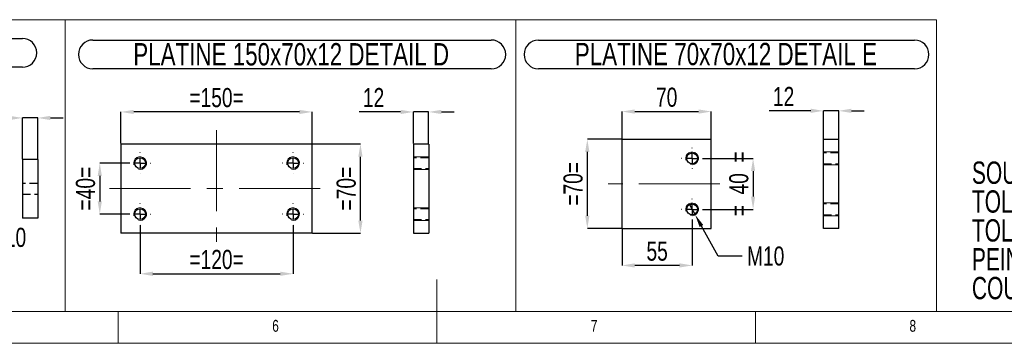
# Model space of a CAD drawing. Header units: millimetres. Extents: x 5 to 3649, y 4 to 418.
# Tile 18 of 105: x 845 to 999, y 4 to 55. Entities that reach past the tile are written whole.
import ezdxf

# ---------------------------------------------------------------- set-up
doc = ezdxf.new("R2010")
doc.units = ezdxf.units.MM
doc.header["$PDSIZE"] = -1
doc.linetypes.add('CENTERX2', pattern=[20.32, 12.7, -2.54, 2.54, -2.54])
doc.linetypes.add('HIDDEN', pattern=[1.905, 1.27, -0.635])
for name, color, linetype in [('COTES', 1, 'Continuous'), ('NOTES', 6, 'Continuous'), ('TRAIT-FINS', 9, 'Continuous'), ('TRAIT-MIXTES', 3, 'CENTERX2'), ('TRAIT-TIRET', 2, 'HIDDEN')]:
    doc.layers.add(name, color=color, linetype=linetype)
doc.layers.add('TRAIT-FORT', color=4, linetype='Continuous', lineweight=25)
doc.styles.add('SLDTEXTSTYLE0', font='TXT', dxfattribs={"width": 0.75})
doc.styles.add('SLDTEXTSTYLE1', font='TXT', dxfattribs={"width": 0.703217})
doc.dimstyles.new('SLDDIMSTYLE3', dxfattribs={"dimtxt": 3, "dimasz": 2, "dimexe": 0, "dimexo": 0.0625, "dimgap": 0.75, "dimtad": 1, "dimdec": 0, "dimlfac": 5, "dimrnd": 1e-09, "dimzin": 12, "dimdsep": 46, "dimtxsty": 'SLDTEXTSTYLE0', "dimsah": 1, "dimcen": 0.09, "dimadec": 0, "dimazin": 3, "dimtfac": 1, "dimtdec": 0, "dimtmove": 0, "dimatfit": 0, "dimfxl": 1, "dimfrac": 2, "dimtolj": 1, "dimtzin": 12, "dimarcsym": 0})
doc.dimstyles.new('SLDDIMSTYLE4', dxfattribs={"dimtxt": 3, "dimasz": 2, "dimexe": 0, "dimexo": 0.0625, "dimgap": 0.75, "dimtad": 1, "dimdec": 0, "dimlfac": 5, "dimrnd": 1e-09, "dimzin": 12, "dimdsep": 46, "dimtxsty": 'SLDTEXTSTYLE0', "dimsah": 1, "dimcen": 0.09, "dimadec": 0, "dimazin": 3, "dimtfac": 1, "dimtdec": 0, "dimtofl": 0, "dimtmove": 0, "dimatfit": 3, "dimfxl": 1, "dimfrac": 2, "dimtolj": 1, "dimtzin": 12, "dimarcsym": 0})
doc.dimstyles.new('SLDDIMSTYLE5', dxfattribs={"dimtxt": 3, "dimasz": 2, "dimexe": 0, "dimexo": 0.0625, "dimgap": 0.75, "dimtad": 0, "dimtih": 1, "dimtoh": 1, "dimdec": 0, "dimlfac": 5, "dimrnd": 1e-09, "dimzin": 12, "dimdsep": 46, "dimtxsty": 'SLDTEXTSTYLE0', "dimblk1": 'NONE', "dimsah": 1, "dimcen": 0, "dimadec": 0, "dimazin": 3, "dimtfac": 1, "dimtdec": 0, "dimtmove": 0, "dimatfit": 3, "dimldrblk": 'NONE', "dimfxl": 1, "dimfrac": 2, "dimtolj": 1, "dimtzin": 12, "dimarcsym": 0})

# ---------------------------------------------------------------- blocks, each defined once
blk = doc.blocks.new('SW_NOTE_33')
at = {"layer": 'NOTES', "color": 0, "char_height": 3.5, "attachment_point": 1, "style": 'SLDTEXTSTYLE1'}
for s, insert in [('SOUDURES :  A=3 CONTINUE ETANCHE', (0, 4.51)), ('TOLERANCE GENERALE : ± 1 mm', (0, -0.01)), ('TOLERANCE DE PLANEITE : ± 1 mm/m', (0, -4.54)), ('PEINTURE EPOXY EP: 60µ', (0, -9.07)), ('COULEUR : BLANC RAL 9010', (0, -13.59))]:
    blk.add_mtext(s, dxfattribs=dict(at, insert=insert))
blk = doc.blocks.new('*D1744')
at = {"layer": 'COTES', "color": 0, "lineweight": -2, "transparency": 16777216}
for p, q in [((861.75, 32.7), (857.14, 32.7)), ((857.14, 30.7), (857.14, 26.7)), ((861.75, 24.7), (857.14, 24.7))]:
    blk.add_line(p, q, dxfattribs=at)
at = {"layer": 'COTES', "color": 0, "transparency": 16777216}
for points in [[(856.81, 30.7), (857.47, 30.7), (857.14, 32.7)], [(856.81, 26.7), (857.47, 26.7), (857.14, 24.7)]]:
    blk.add_solid(points, dxfattribs=at)
at = {"layer": 'Defpoints', "color": 0, "transparency": 16777216}
for p in [(861.82, 32.7), (857.14, 24.7), (861.82, 24.7)]:
    blk.add_point(p, dxfattribs=at)
at = {"layer": 'COTES', "color": 0, "transparency": 16777216, "insert": (853.39, 28.7), "char_height": 3, "attachment_point": 2, "rotation": 90, "style": 'SLDTEXTSTYLE0'}
blk.add_mtext('\\A1;=40=', dxfattribs=at)
blk = doc.blocks.new('*D1745')
at = {"layer": 'COTES', "color": 0, "lineweight": -2, "transparency": 16777216}
for p, q in [((863.47, 22.99), (863.47, 15.34)), ((887.47, 22.99), (887.47, 15.34)), ((865.47, 15.34), (885.47, 15.34))]:
    blk.add_line(p, q, dxfattribs=at)
at = {"layer": 'COTES', "color": 0, "transparency": 16777216}
for points in [[(865.47, 15.68), (865.47, 15.01), (863.47, 15.34)], [(885.47, 15.68), (885.47, 15.01), (887.47, 15.34)]]:
    blk.add_solid(points, dxfattribs=at)
at = {"layer": 'Defpoints', "color": 0, "transparency": 16777216}
for p in [(863.47, 23.05), (887.47, 23.05), (887.47, 15.34)]:
    blk.add_point(p, dxfattribs=at)
at = {"layer": 'COTES', "color": 0, "transparency": 16777216, "insert": (875.47, 19.09), "char_height": 3, "attachment_point": 2, "style": 'SLDTEXTSTYLE0'}
blk.add_mtext('\\A1;=120=', dxfattribs=at)
blk = doc.blocks.new('*D1746')
at = {"layer": 'COTES', "color": 0, "lineweight": -2, "transparency": 16777216}
for p, q in [((860.47, 35.76), (860.47, 40.73)), ((888.47, 40.73), (862.47, 40.73)), ((890.47, 35.76), (890.47, 40.73))]:
    blk.add_line(p, q, dxfattribs=at)
at = {"layer": 'COTES', "color": 0, "transparency": 16777216}
for points in [[(862.47, 41.06), (862.47, 40.4), (860.47, 40.73)], [(888.47, 41.06), (888.47, 40.4), (890.47, 40.73)]]:
    blk.add_solid(points, dxfattribs=at)
at = {"layer": 'Defpoints', "color": 0, "transparency": 16777216}
for p in [(860.47, 40.73), (860.47, 35.7), (890.47, 35.7)]:
    blk.add_point(p, dxfattribs=at)
at = {"layer": 'COTES', "color": 0, "transparency": 16777216, "insert": (875.47, 44.48), "char_height": 3, "attachment_point": 2, "style": 'SLDTEXTSTYLE0'}
blk.add_mtext('\\A1;=150=', dxfattribs=at)
blk = doc.blocks.new('*D1747')
at = {"layer": 'COTES', "color": 0, "lineweight": -2, "transparency": 16777216}
for p, q in [((890.53, 35.7), (898.05, 35.7)), ((898.05, 23.7), (898.05, 33.7)), ((890.53, 21.7), (898.05, 21.7))]:
    blk.add_line(p, q, dxfattribs=at)
at = {"layer": 'COTES', "color": 0, "transparency": 16777216}
for points in [[(897.71, 33.7), (898.38, 33.7), (898.05, 35.7)], [(897.71, 23.7), (898.38, 23.7), (898.05, 21.7)]]:
    blk.add_solid(points, dxfattribs=at)
at = {"layer": 'Defpoints', "color": 0, "transparency": 16777216}
for p in [(890.47, 35.7), (898.05, 35.7), (890.47, 21.7)]:
    blk.add_point(p, dxfattribs=at)
at = {"layer": 'COTES', "color": 0, "transparency": 16777216, "insert": (894.3, 28.7), "char_height": 3, "attachment_point": 2, "rotation": 90, "style": 'SLDTEXTSTYLE0'}
blk.add_mtext('\\A1;=70=', dxfattribs=at)
blk = doc.blocks.new('SW_NOTE_38')
at = {"layer": 'NOTES', "color": 0}
for p, q in [((-0.11, 4.99), (62.41, 4.99)), ((62.41, 0.46), (-0.11, 0.46))]:
    blk.add_line(p, q, dxfattribs=at)
for centre, start, end in [((-0.11, 2.73), 90, 270), ((62.41, 2.73), 270, 90)]:
    blk.add_arc(centre, 2.26, start, end, dxfattribs=at)
at = {"layer": 'NOTES', "color": 0, "insert": (31.01, 4.51), "char_height": 3.5, "attachment_point": 2, "style": 'SLDTEXTSTYLE0'}
blk.add_mtext('PLATINE 150x70x12 DETAIL D', dxfattribs=at)
blk = doc.blocks.new('SW_CENTERMARKSYMBOL_120')
at = {"layer": 'TRAIT-MIXTES', "color": 0}
for p, q in [((0, 1.6), (0, 1.65)), ((-1.6, 0), (-1.65, 0)), ((0, 0), (-0.8, 0)), ((0, 0), (0, 0.8)), ((0, 0), (0, -0.8)), ((0, 0), (0.8, 0)), ((1.6, 0), (1.65, 0)), ((0, -1.6), (0, -1.65))]:
    blk.add_line(p, q, dxfattribs=at)
blk = doc.blocks.new('SW_CENTERMARKSYMBOL_121')
at = {"layer": 'TRAIT-MIXTES', "color": 0}
for p, q in [((0, 1.6), (0, 1.65)), ((-1.6, 0), (-1.65, 0)), ((0, 0), (-0.8, 0)), ((0, 0), (0, 0.8)), ((0, 0), (0, -0.8)), ((0, 0), (0.8, 0)), ((1.6, 0), (1.65, 0)), ((0, -1.6), (0, -1.65))]:
    blk.add_line(p, q, dxfattribs=at)
blk = doc.blocks.new('SW_CENTERMARKSYMBOL_122')
at = {"layer": 'TRAIT-MIXTES', "color": 0}
for p, q in [((0, 1.6), (0, 1.65)), ((-1.6, 0), (-1.65, 0)), ((0, 0), (-0.8, 0)), ((0, 0), (0, 0.8)), ((0, 0), (0, -0.8)), ((0, 0), (0.8, 0)), ((1.6, 0), (1.65, 0)), ((0, -1.6), (0, -1.65))]:
    blk.add_line(p, q, dxfattribs=at)
blk = doc.blocks.new('SW_CENTERMARKSYMBOL_123')
at = {"layer": 'TRAIT-MIXTES', "color": 0}
for p, q in [((0, 1.6), (0, 1.65)), ((-1.6, 0), (-1.65, 0)), ((0, 0), (-0.8, 0)), ((0, 0), (0, 0.8)), ((0, 0), (0, -0.8)), ((0, 0), (0.8, 0)), ((1.6, 0), (1.65, 0)), ((0, -1.6), (0, -1.65))]:
    blk.add_line(p, q, dxfattribs=at)
blk = doc.blocks.new('*D1751')
at = {"layer": 'COTES', "color": 0, "lineweight": -2, "transparency": 16777216}
for p, q in [((832.4, 29.6), (833.11, 27.73)), ((835.64, 21.06), (833.82, 25.86)), ((838.99, 21.06), (835.64, 21.06))]:
    blk.add_line(p, q, dxfattribs=at)
at = {"layer": 'COTES', "color": 0, "transparency": 16777216}
blk.add_solid([(834.13, 25.98), (833.5, 25.75), (833.11, 27.73)], dxfattribs=at)
at = {"layer": 'Defpoints', "color": 0, "transparency": 16777216}
for p in [(832.4, 29.6), (833.11, 27.73)]:
    blk.add_point(p, dxfattribs=at)
at = {"layer": 'COTES', "color": 0, "transparency": 16777216, "insert": (839.74, 22.56), "char_height": 3, "attachment_point": 1, "style": 'SLDTEXTSTYLE0'}
blk.add_mtext('\\A1;M10', dxfattribs=at)
blk = doc.blocks.new('_None')
blk = doc.blocks.new('SW_NOTE_39')
at = {"layer": 'NOTES', "color": 0}
for p, q in [((-0.09, 4.9), (62.8, 4.9)), ((62.8, 0.37), (-0.09, 0.37))]:
    blk.add_line(p, q, dxfattribs=at)
for centre, start, end in [((-0.09, 2.64), 90, 270), ((62.8, 2.64), 270, 90)]:
    blk.add_arc(centre, 2.26, start, end, dxfattribs=at)
at = {"layer": 'NOTES', "color": 0, "insert": (31.23, 4.51), "char_height": 3.5, "attachment_point": 2, "style": 'SLDTEXTSTYLE0'}
blk.add_mtext('PLATINE 250x46x12 DETAIL C', dxfattribs=at)
blk = doc.blocks.new('*D1752')
at = {"layer": 'COTES', "color": 0, "lineweight": -2, "transparency": 16777216}
for p, q in [((951.81, 33.45), (959.66, 33.45)), ((959.66, 31.45), (959.66, 27.45)), ((951.81, 25.45), (959.66, 25.45))]:
    blk.add_line(p, q, dxfattribs=at)
at = {"layer": 'COTES', "color": 0, "transparency": 16777216}
for points in [[(959.33, 31.45), (959.99, 31.45), (959.66, 33.45)], [(959.33, 27.45), (959.99, 27.45), (959.66, 25.45)]]:
    blk.add_solid(points, dxfattribs=at)
at = {"layer": 'Defpoints', "color": 0, "transparency": 16777216}
for p in [(951.75, 33.45), (951.75, 25.45), (959.66, 25.45)]:
    blk.add_point(p, dxfattribs=at)
at = {"layer": 'COTES', "color": 0, "transparency": 16777216, "insert": (955.91, 29.45), "char_height": 3, "attachment_point": 2, "rotation": 90, "style": 'SLDTEXTSTYLE0'}
blk.add_mtext('\\A1;=  40  =', dxfattribs=at)
blk = doc.blocks.new('*D1753')
at = {"layer": 'COTES', "color": 0, "lineweight": -2, "transparency": 16777216}
for p, q in [((939.1, 36.51), (939.1, 40.79)), ((941.1, 40.79), (951.1, 40.79)), ((953.1, 36.51), (953.1, 40.79))]:
    blk.add_line(p, q, dxfattribs=at)
at = {"layer": 'COTES', "color": 0, "transparency": 16777216}
for points in [[(941.1, 41.12), (941.1, 40.45), (939.1, 40.79)], [(951.1, 41.12), (951.1, 40.45), (953.1, 40.79)]]:
    blk.add_solid(points, dxfattribs=at)
at = {"layer": 'Defpoints', "color": 0, "transparency": 16777216}
for p in [(953.1, 40.79), (939.1, 36.45), (953.1, 36.45)]:
    blk.add_point(p, dxfattribs=at)
at = {"layer": 'COTES', "color": 0, "transparency": 16777216, "insert": (946.1, 44.54), "char_height": 3, "attachment_point": 2, "style": 'SLDTEXTSTYLE0'}
blk.add_mtext('\\A1;70', dxfattribs=at)
blk = doc.blocks.new('*D1754')
at = {"layer": 'COTES', "color": 0, "lineweight": -2, "transparency": 16777216}
for p, q in [((939.03, 36.45), (933.65, 36.45)), ((933.65, 24.45), (933.65, 34.45)), ((939.03, 22.45), (933.65, 22.45))]:
    blk.add_line(p, q, dxfattribs=at)
at = {"layer": 'COTES', "color": 0, "transparency": 16777216}
for points in [[(933.31, 34.45), (933.98, 34.45), (933.65, 36.45)], [(933.31, 24.45), (933.98, 24.45), (933.65, 22.45)]]:
    blk.add_solid(points, dxfattribs=at)
at = {"layer": 'Defpoints', "color": 0, "transparency": 16777216}
for p in [(933.65, 36.45), (939.1, 36.45), (939.1, 22.45)]:
    blk.add_point(p, dxfattribs=at)
at = {"layer": 'COTES', "color": 0, "transparency": 16777216, "insert": (929.9, 29.45), "char_height": 3, "attachment_point": 2, "rotation": 90, "style": 'SLDTEXTSTYLE0'}
blk.add_mtext('\\A1;=70=', dxfattribs=at)
blk = doc.blocks.new('*D1755')
at = {"layer": 'COTES', "color": 0, "lineweight": -2, "transparency": 16777216}
for p, q in [((950.1, 23.74), (950.1, 16.65)), ((939.1, 22.39), (939.1, 16.65)), ((948.1, 16.65), (941.1, 16.65))]:
    blk.add_line(p, q, dxfattribs=at)
at = {"layer": 'COTES', "color": 0, "transparency": 16777216}
for points in [[(941.1, 16.99), (941.1, 16.32), (939.1, 16.65)], [(948.1, 16.99), (948.1, 16.32), (950.1, 16.65)]]:
    blk.add_solid(points, dxfattribs=at)
at = {"layer": 'Defpoints', "color": 0, "transparency": 16777216}
for p in [(950.1, 23.8), (939.1, 22.45), (939.1, 16.65)]:
    blk.add_point(p, dxfattribs=at)
at = {"layer": 'COTES', "color": 0, "transparency": 16777216, "insert": (944.6, 20.4), "char_height": 3, "attachment_point": 2, "style": 'SLDTEXTSTYLE0'}
blk.add_mtext('\\A1;55', dxfattribs=at)
blk = doc.blocks.new('*D1756')
at = {"layer": 'COTES', "color": 0, "lineweight": -2, "transparency": 16777216}
for p, q in [((949.61, 26.32), (950.58, 24.58)), ((954.18, 18.13), (951.56, 22.83)), ((957.96, 18.13), (954.18, 18.13))]:
    blk.add_line(p, q, dxfattribs=at)
at = {"layer": 'COTES', "color": 0, "transparency": 16777216}
blk.add_solid([(951.85, 22.99), (951.27, 22.67), (950.58, 24.58)], dxfattribs=at)
at = {"layer": 'Defpoints', "color": 0, "transparency": 16777216}
for p in [(949.61, 26.32), (950.58, 24.58)]:
    blk.add_point(p, dxfattribs=at)
at = {"layer": 'COTES', "color": 0, "transparency": 16777216, "insert": (958.71, 19.63), "char_height": 3, "attachment_point": 1, "style": 'SLDTEXTSTYLE0'}
blk.add_mtext('\\A1;M10', dxfattribs=at)
blk = doc.blocks.new('SW_NOTE_40')
at = {"layer": 'NOTES', "color": 0}
for p, q in [((-0.09, 4.95), (58.91, 4.95)), ((58.91, 0.43), (-0.09, 0.43))]:
    blk.add_line(p, q, dxfattribs=at)
for centre, start, end in [((-0.09, 2.69), 90, 270), ((58.91, 2.69), 270, 90)]:
    blk.add_arc(centre, 2.26, start, end, dxfattribs=at)
at = {"layer": 'NOTES', "color": 0, "insert": (29.31, 4.51), "char_height": 3.5, "attachment_point": 2, "style": 'SLDTEXTSTYLE0'}
blk.add_mtext('PLATINE 70x70x12 DETAIL E', dxfattribs=at)
blk = doc.blocks.new('SW_CENTERMARKSYMBOL_126')
at = {"layer": 'TRAIT-MIXTES', "color": 0}
for p, q in [((0, 1.6), (0, 1.65)), ((-1.6, 0), (-1.65, 0)), ((0, 0), (-0.8, 0)), ((0, 0), (0, 0.8)), ((0, 0), (0, -0.8)), ((0, 0), (0.8, 0)), ((1.6, 0), (1.65, 0)), ((0, -1.6), (0, -1.65))]:
    blk.add_line(p, q, dxfattribs=at)
blk = doc.blocks.new('SW_CENTERMARKSYMBOL_127')
at = {"layer": 'TRAIT-MIXTES', "color": 0}
for p, q in [((0, 1.6), (0, 1.65)), ((-1.6, 0), (-1.65, 0)), ((0, 0), (-0.8, 0)), ((0, 0), (0, 0.8)), ((0, 0), (0, -0.8)), ((0, 0), (0.8, 0)), ((1.6, 0), (1.65, 0)), ((0, -1.6), (0, -1.65))]:
    blk.add_line(p, q, dxfattribs=at)
blk = doc.blocks.new('*D1707')
at = {"layer": 'COTES', "color": 0, "lineweight": -2, "transparency": 16777216}
for p, q in [((843, 39.79), (836.5, 39.79)), ((845, 33.33), (845, 39.79)), ((847.4, 39.79), (845, 39.79)), ((847.4, 33.33), (847.4, 39.79)), ((849.4, 39.79), (851.4, 39.79))]:
    blk.add_line(p, q, dxfattribs=at)
at = {"layer": 'COTES', "color": 0, "transparency": 16777216}
for points in [[(843, 40.12), (843, 39.45), (845, 39.79)], [(849.4, 40.12), (849.4, 39.45), (847.4, 39.79)]]:
    blk.add_solid(points, dxfattribs=at)
at = {"layer": 'Defpoints', "color": 0, "transparency": 16777216}
for p in [(845, 39.79), (845, 33.27), (847.4, 33.27)]:
    blk.add_point(p, dxfattribs=at)
at = {"layer": 'COTES', "color": 0, "transparency": 16777216, "insert": (838.75, 43.54), "char_height": 3, "attachment_point": 2, "style": 'SLDTEXTSTYLE0'}
blk.add_mtext('\\A1;12', dxfattribs=at)
blk = doc.blocks.new('*D1708')
at = {"layer": 'COTES', "color": 0, "lineweight": -2, "transparency": 16777216}
for p, q in [((904.35, 40.73), (897.85, 40.73)), ((906.35, 35.76), (906.35, 40.73)), ((908.75, 40.73), (906.35, 40.73)), ((908.75, 35.76), (908.75, 40.73)), ((910.75, 40.73), (912.75, 40.73))]:
    blk.add_line(p, q, dxfattribs=at)
at = {"layer": 'COTES', "color": 0, "transparency": 16777216}
for points in [[(904.35, 41.06), (904.35, 40.4), (906.35, 40.73)], [(910.75, 41.06), (910.75, 40.4), (908.75, 40.73)]]:
    blk.add_solid(points, dxfattribs=at)
at = {"layer": 'Defpoints', "color": 0, "transparency": 16777216}
for p in [(906.35, 40.73), (906.35, 35.7), (908.75, 35.7)]:
    blk.add_point(p, dxfattribs=at)
at = {"layer": 'COTES', "color": 0, "transparency": 16777216, "insert": (900.1, 44.48), "char_height": 3, "attachment_point": 2, "style": 'SLDTEXTSTYLE0'}
blk.add_mtext('\\A1;12', dxfattribs=at)
blk = doc.blocks.new('*D1709')
at = {"layer": 'COTES', "color": 0, "lineweight": -2, "transparency": 16777216}
for p, q in [((968.7, 40.9), (962.2, 40.9)), ((970.7, 36.51), (970.7, 40.9)), ((973.1, 40.9), (970.7, 40.9)), ((973.1, 36.51), (973.1, 40.9)), ((975.1, 40.9), (977.1, 40.9))]:
    blk.add_line(p, q, dxfattribs=at)
at = {"layer": 'COTES', "color": 0, "transparency": 16777216}
for points in [[(968.7, 41.24), (968.7, 40.57), (970.7, 40.9)], [(975.1, 41.24), (975.1, 40.57), (973.1, 40.9)]]:
    blk.add_solid(points, dxfattribs=at)
at = {"layer": 'Defpoints', "color": 0, "transparency": 16777216}
for p in [(973.1, 40.9), (970.7, 36.45), (973.1, 36.45)]:
    blk.add_point(p, dxfattribs=at)
at = {"layer": 'COTES', "color": 0, "transparency": 16777216, "insert": (964.45, 44.65), "char_height": 3, "attachment_point": 2, "style": 'SLDTEXTSTYLE0'}
blk.add_mtext('\\A1;12', dxfattribs=at)

msp = doc.modelspace()

# ---------------------------------------------------------------- linework, layer by layer
at = {"lineweight": 18}
for p, q in [((776.513224, 55.19668), (851.699544, 55.19668)), ((851.699544, 9.439009), (851.699544, 55.19668)), ((851.699544, 9.439009), (851.699544, 55.19668)), ((851.699544, 55.19668), (922.45081, 55.19668)), ((922.45081, 9.439009), (922.45081, 55.19668)), ((922.45081, 9.439009), (922.45081, 55.19668)), ((922.45081, 55.19668), (988.450943, 55.19668)), ((988.450943, 9.439009), (988.450943, 55.19668)), ((910.036428, 4.439009), (910.036428, 14.439009)), ((623.036428, 9.439009), (1197.036428, 9.439009)), ((776.513224, 9.439009), (851.699544, 9.439009)), ((851.699544, 9.439009), (922.45081, 9.439009)), ((860.036428, 4.439009), (860.036428, 9.439009)), ((922.45081, 9.439009), (988.450943, 9.439009)), ((960.036428, 4.439009), (960.036428, 9.439009)), ((618.036428, 4.439009), (1202.036428, 4.439009))]:
    msp.add_line(p, q, dxfattribs=at)
at = {"layer": 'TRAIT-FINS', "lineweight": 18}
for p, q in [((973.095304, 34.44891), (970.695304, 34.44891)), ((908.752928, 33.698627), (906.352928, 33.698627)), ((906.352928, 33.698627), (906.352928, 31.698627)), ((908.752928, 33.698627), (906.352928, 33.698627)), ((906.352928, 33.698627), (906.352928, 31.698627)), ((973.095304, 32.44891), (970.695304, 32.44891)), ((908.752928, 31.698627), (906.352928, 31.698627)), ((908.752928, 31.698627), (906.352928, 31.698627)), ((973.095304, 26.44891), (970.695304, 26.44891)), ((908.752928, 25.698627), (906.352928, 25.698627)), ((906.352928, 25.698627), (906.352928, 23.698627)), ((908.752928, 25.698627), (906.352928, 25.698627)), ((906.352928, 25.698627), (906.352928, 23.698627)), ((908.752928, 23.698627), (906.352928, 23.698627)), ((908.752928, 23.698627), (906.352928, 23.698627)), ((973.095304, 24.44891), (970.695304, 24.44891))]:
    msp.add_line(p, q, dxfattribs=at)
for centre in [(950.095019, 33.44891), (863.466399, 32.698627), (887.466399, 32.698627), (950.095019, 25.44891), (863.466399, 24.698627), (887.466399, 24.698627)]:
    msp.add_arc(centre, 1, 255, 195, dxfattribs=at)
at = {"layer": 'TRAIT-FORT', "lineweight": 25}
for p, q in [((860.466399, 35.698627), (860.466399, 21.698627)), ((890.466399, 35.698627), (860.466399, 35.698627)), ((890.466399, 21.698627), (890.466399, 35.698627)), ((906.352928, 35.698627), (906.352928, 21.698627)), ((908.752928, 35.698627), (906.352928, 35.698627)), ((908.752928, 35.698627), (908.752928, 21.698627)), ((939.095019, 36.44891), (953.095019, 36.44891)), ((939.095019, 22.44891), (939.095019, 36.44891)), ((953.095019, 22.44891), (953.095019, 36.44891)), ((970.695304, 36.44891), (973.095304, 36.44891)), ((970.695304, 22.44891), (970.695304, 36.44891)), ((973.095304, 22.44891), (973.095304, 36.44891)), ((845.003283, 33.269808), (845.003283, 24.069808)), ((847.403283, 33.269808), (845.003283, 33.269808)), ((847.403283, 33.269808), (847.403283, 24.069808)), ((847.403283, 24.069808), (845.003283, 24.069808)), ((890.466399, 21.698627), (860.466399, 21.698627)), ((906.352928, 21.698627), (908.752928, 21.698627)), ((939.095019, 22.44891), (953.095019, 22.44891)), ((973.095304, 22.44891), (970.695304, 22.44891))]:
    msp.add_line(p, q, dxfattribs=at)
for centre in [(950.095019, 33.44891), (863.466399, 32.698627), (887.466399, 32.698627), (950.095019, 25.44891), (863.466399, 24.698627), (887.466399, 24.698627)]:
    msp.add_circle(centre, 0.85, dxfattribs=at)
at = {"layer": 'TRAIT-MIXTES', "lineweight": 18}
for p, q in [((875.466399, 37.845978), (875.466399, 20.365089)), ((954.450171, 29.44891), (936.919133, 29.44891)), ((858.691392, 28.698627), (891.945267, 28.698627))]:
    msp.add_line(p, q, dxfattribs=at)
at = {"layer": 'TRAIT-TIRET'}
for p, q in [((973.095304, 34.29891), (970.695304, 34.29891)), ((908.752928, 33.548627), (906.352928, 33.548627)), ((970.695304, 32.59891), (973.095304, 32.59891)), ((906.352928, 31.848627), (908.752928, 31.848627)), ((847.403283, 29.519808), (845.003283, 29.519808)), ((845.003283, 27.819808), (847.403283, 27.819808)), ((973.095304, 26.29891), (970.695304, 26.29891)), ((908.752928, 25.548627), (906.352928, 25.548627)), ((906.352928, 23.848627), (908.752928, 23.848627)), ((970.695304, 24.59891), (973.095304, 24.59891))]:
    msp.add_line(p, q, dxfattribs=at)

# ---------------------------------------------------------------- block references
at = {"layer": 'NOTES'}
for name, p in [('SW_NOTE_39', (782.187691, 47.35793)), ('SW_NOTE_38', (856.165774, 47.017233)), ('SW_NOTE_40', (926.079041, 47.054168)), ('SW_NOTE_33', (993.99914, 28.442486))]:
    msp.add_blockref(name, p, dxfattribs=at)
at = {"layer": 'TRAIT-MIXTES'}
for name, p in [('SW_CENTERMARKSYMBOL_122', (863.466399, 32.698627)), ('SW_CENTERMARKSYMBOL_121', (887.466399, 32.698627)), ('SW_CENTERMARKSYMBOL_127', (950.095019, 33.44891)), ('SW_CENTERMARKSYMBOL_123', (863.466399, 24.698627)), ('SW_CENTERMARKSYMBOL_120', (887.466399, 24.698627)), ('SW_CENTERMARKSYMBOL_126', (950.095019, 25.44891))]:
    msp.add_blockref(name, p, dxfattribs=at)

# ---------------------------------------------------------------- texts
at = {"layer": 'NOTES', "char_height": 1.852083, "attachment_point": 1, "style": 'SLDTEXTSTYLE0'}
for s, insert in [('6', (884.203103, 8.107026)), ('7', (934.203103, 8.107026)), ('8', (984.203103, 8.107026))]:
    msp.add_mtext(s, dxfattribs=dict(at, insert=insert))

# ---------------------------------------------------------------- dimensions: what is measured, and where the dimension line sits
at = {"layer": 'COTES'}
for base, p1, p2, dimstyle, picture, middle in [((845.003283, 39.787799), (847.403283, 33.269808), (845.003283, 33.269808), 'SLDDIMSTYLE3', '*D1707', (838.753283, 39.787799)), ((906.352928, 40.729548), (908.752928, 35.698627), (906.352928, 35.698627), 'SLDDIMSTYLE3', '*D1708', (900.102928, 40.729548)), ((953.095019, 40.786027), (939.095019, 36.44891), (953.095019, 36.44891), 'SLDDIMSTYLE4', '*D1753', (946.095019, 40.786027)), ((973.095304, 40.902912), (970.695304, 36.44891), (973.095304, 36.44891), 'SLDDIMSTYLE3', '*D1709', (964.445304, 40.902912)), ((939.095019, 16.653635), (950.095019, 23.79891), (939.095019, 22.44891), 'SLDDIMSTYLE4', '*D1755', (944.595019, 16.653635))]:
    dim = msp.add_linear_dim(base=base, p1=p1, p2=p2, dimstyle=dimstyle, dxfattribs=at)
    dim.commit()
    dim.dimension.update_dxf_attribs({"geometry": picture, "text_midpoint": middle, "dimtype": 160})
for base, p1, p2, picture, middle in [((860.466399, 40.729548), (890.466399, 35.698627), (860.466399, 35.698627), '*D1746', (875.466399, 40.729548)), ((887.466399, 15.341845), (863.466399, 23.048627), (887.466399, 23.048627), '*D1745', (875.466399, 15.341845))]:
    dim = msp.add_linear_dim(base=base, p1=p1, p2=p2, text='=<>=', dimstyle='SLDDIMSTYLE4', dxfattribs=at)
    dim.commit()
    dim.dimension.update_dxf_attribs({"geometry": picture, "text_midpoint": middle, "dimtype": 160})
for base, p1, p2, text, dimstyle, picture, middle in [((898.045534, 35.698627), (890.466399, 21.698627), (890.466399, 35.698627), '=<>=', 'SLDDIMSTYLE4', '*D1747', (898.045534, 28.698627)), ((933.647796, 36.44891), (939.095019, 22.44891), (939.095019, 36.44891), '=<>=', 'SLDDIMSTYLE4', '*D1754', (933.647796, 29.44891)), ((857.14163, 24.698627), (861.816399, 32.698627), (861.816399, 24.698627), '=<>=', 'SLDDIMSTYLE3', '*D1744', (857.14163, 28.698627)), ((959.658758, 25.44891), (951.745019, 33.44891), (951.745019, 25.44891), '=  <>  =', 'SLDDIMSTYLE3', '*D1752', (959.658758, 29.44891))]:
    dim = msp.add_linear_dim(base=base, p1=p1, p2=p2, angle=90, text=text, dimstyle=dimstyle, dxfattribs=at)
    dim.commit()
    dim.dimension.update_dxf_attribs({"geometry": picture, "text_midpoint": middle, "dimtype": 160})
for p1, p2, picture, middle in [((832.39945, 29.604953), (833.107982, 27.734663), '*D1751', (842.181932, 21.055821)), ((949.60765, 26.322106), (950.582389, 24.575714), '*D1756', (961.150191, 18.131047))]:
    dim = msp.add_diameter_dim_2p(p1=p1, p2=p2, text='M10', dimstyle='SLDDIMSTYLE5', override={"dimpost": '<>'}, dxfattribs=at)
    dim.commit()
    dim.dimension.update_dxf_attribs({"geometry": picture, "text_midpoint": middle, "dimtype": 163})

doc.saveas('drawing.dxf')
